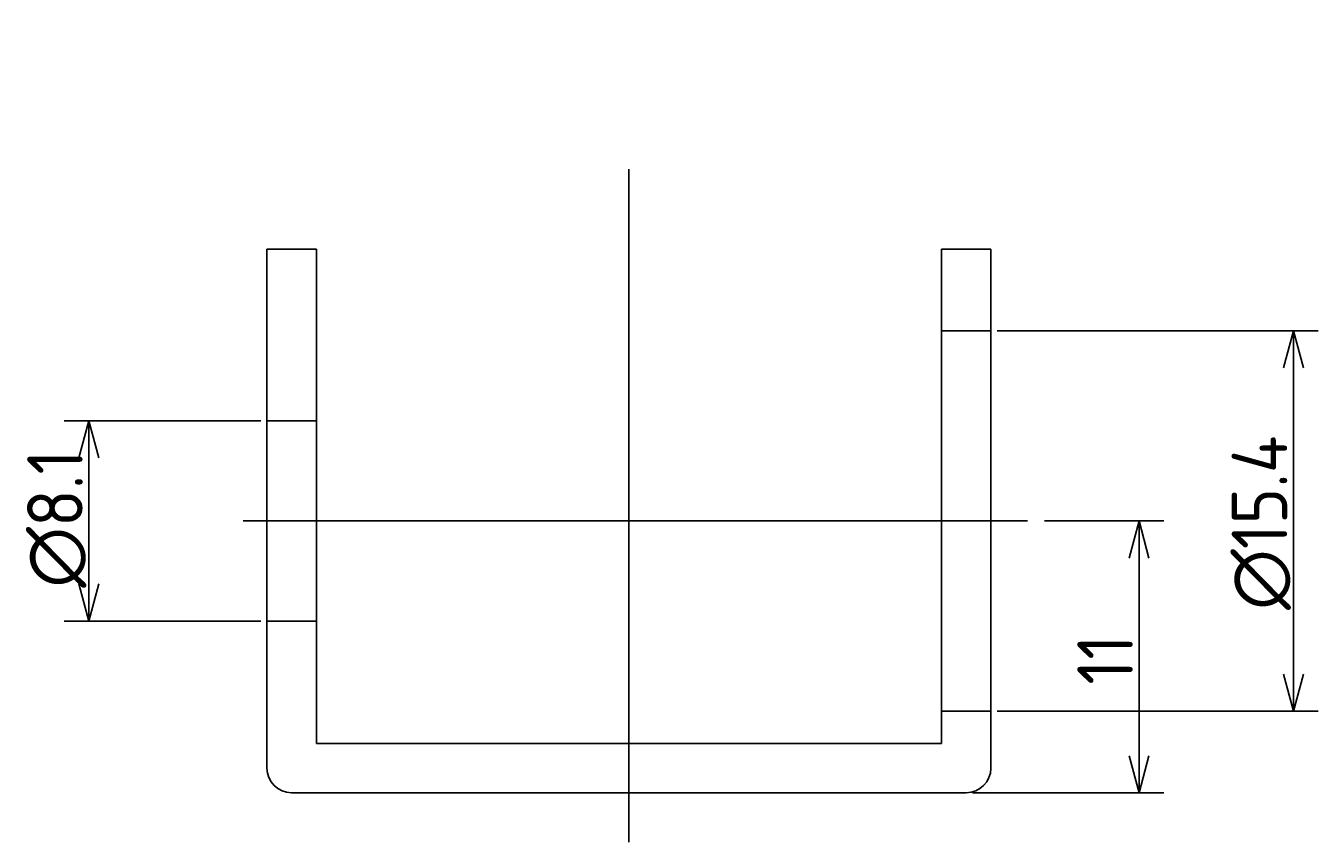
# Model space of a CAD drawing. Extents: x 156 to 276, y 114 to 204.
# Tile 1 of 3: x 169 to 221, y 114 to 147. Entities that reach past the tile are written whole.
import ezdxf

# ---------------------------------------------------------------- set-up
doc = ezdxf.new("R2010")
doc.units = 0
doc.linetypes.add('CENTER', pattern=[50.8, 31.75, -6.35, 6.35, -6.35])
doc.linetypes.add('HIDDEN', pattern=[9.525, 6.35, -3.175])
doc.layers.get('0').update_dxf_attribs({"linetype": 'CONTINUOUS'})
doc.layers.get('DEFPOINTS').update_dxf_attribs({"linetype": 'CONTINUOUS'})
doc.layers.add('図形', color=7, linetype='CONTINUOUS')
doc.layers.add('寸法_文字', color=3, linetype='CONTINUOUS')
doc.layers.get('0').off()
doc.styles.add('DIMENSION', font='isocp.shx', dxfattribs={"bigfont": 'bigfont.shx'})
doc.dimstyles.get("Standard").update_dxf_attribs({"dimtxt": 0.18, "dimasz": 0.18, "dimexe": 0.18, "dimexo": 0.0625, "dimgap": 0.09, "dimtad": 0, "dimtih": 1, "dimtoh": 1, "dimzin": 0, "dimcen": 0.09, "dimazin": 3, "dimtfac": 1, "dimtofl": 0, "dimtmove": 0, "dimatfit": 3})

# ---------------------------------------------------------------- blocks, each defined once
blk = doc.blocks.new('_OPEN30')
at = {"color": 0, "linetype": 'BYBLOCK'}
for p, q in [((-1, 0.268), (0, 0)), ((0, 0), (-1, -0.268)), ((0, 0), (-1, 0))]:
    blk.add_line(p, q, dxfattribs=at)
blk = doc.blocks.new('*U56')
at = {"layer": '寸法_文字', "color": 3, "style": 'DIMENSION'}
blk.add_text('∅8.1', height=2.25, rotation=90, dxfattribs=at).set_placement((171, 124.027))
blk = doc.blocks.new('*D55')
at = {"layer": 'DEFPOINTS', "color": 0}
for p in [(178.455, 130.777), (171.25, 122.677), (178.455, 122.677)]:
    blk.add_point(p, dxfattribs=at)
at = {"layer": '寸法_文字', "color": 3}
for p, q in [((178.205, 130.777), (170.25, 130.777)), ((171.25, 129.277), (171.25, 124.177)), ((178.205, 122.677), (170.25, 122.677))]:
    blk.add_line(p, q, dxfattribs=at)
at = {"layer": '寸法_文字'}
blk.add_blockref('*U56', (0, 0), dxfattribs=at)
at = {"layer": '寸法_文字', "color": 3, "xscale": 1.5, "yscale": 1.5, "zscale": 1.5}
for p, rotation in [((171.25, 130.777), 90), ((171.25, 122.677), 270)]:
    blk.add_blockref('_OPEN30', p, dxfattribs=dict(at, rotation=rotation))
blk = doc.blocks.new('*U58')
at = {"layer": '寸法_文字', "color": 3, "style": 'DIMENSION'}
blk.add_text('∅15.4', height=2.25, rotation=90, dxfattribs=at).set_placement((219.75, 123.127))
blk = doc.blocks.new('*D57')
at = {"layer": 'DEFPOINTS', "color": 0}
for p in [(207.755, 134.427), (207.755, 119.027), (220, 119.027)]:
    blk.add_point(p, dxfattribs=at)
at = {"layer": '寸法_文字', "color": 3}
for p, q in [((208.005, 134.427), (221, 134.427)), ((220, 132.927), (220, 120.527)), ((208.005, 119.027), (221, 119.027))]:
    blk.add_line(p, q, dxfattribs=at)
at = {"layer": '寸法_文字', "color": 3, "xscale": 1.5, "yscale": 1.5, "zscale": 1.5}
for p, rotation in [((220, 134.427), 90), ((220, 119.027), 270)]:
    blk.add_blockref('_OPEN30', p, dxfattribs=dict(at, rotation=rotation))
at = {"layer": '寸法_文字'}
blk.add_blockref('*U58', (0, 0), dxfattribs=at)
blk = doc.blocks.new('*U68')
at = {"layer": '寸法_文字', "color": 3, "style": 'DIMENSION'}
blk.add_text('11', height=2.25, rotation=90, dxfattribs=at).set_placement((213.5, 120.102))
blk = doc.blocks.new('*D67')
at = {"layer": 'DEFPOINTS', "color": 0}
for p in [(209.676, 126.727), (206.755, 115.727), (213.75, 115.727)]:
    blk.add_point(p, dxfattribs=at)
at = {"layer": '寸法_文字', "color": 3}
for p, q in [((209.926, 126.727), (214.75, 126.727)), ((213.75, 125.227), (213.75, 117.227)), ((207.005, 115.727), (214.75, 115.727))]:
    blk.add_line(p, q, dxfattribs=at)
at = {"layer": '寸法_文字', "color": 3, "xscale": 1.5, "yscale": 1.5, "zscale": 1.5}
for p, rotation in [((213.75, 126.727), 90), ((213.75, 115.727), 270)]:
    blk.add_blockref('_OPEN30', p, dxfattribs=dict(at, rotation=rotation))
at = {"layer": '寸法_文字'}
blk.add_blockref('*U68', (0, 0), dxfattribs=at)

msp = doc.modelspace()

# ---------------------------------------------------------------- linework, layer by layer
at = {"layer": '図形', "color": 3, "linetype": 'CENTER'}
for p, q in [((193.105, 191.766), (193.105, 113.727)), ((177.491, 126.727), (209.676, 126.727))]:
    msp.add_line(p, q, dxfattribs=at)
at = {"layer": '図形'}
for p, q in [((178.455, 137.727), (178.455, 116.727)), ((178.455, 137.727), (180.455, 137.727)), ((180.455, 137.727), (180.455, 117.727)), ((205.755, 137.727), (205.755, 117.727)), ((205.755, 137.727), (207.755, 137.727)), ((207.755, 137.727), (207.755, 116.727)), ((180.455, 117.727), (193.105, 117.727)), ((205.755, 117.727), (193.105, 117.727)), ((179.455, 115.727), (193.105, 115.727)), ((206.755, 115.727), (193.105, 115.727))]:
    msp.add_line(p, q, dxfattribs=at)
at = {"layer": '図形', "color": 3, "linetype": 'HIDDEN'}
for p, q in [((205.755, 134.427), (207.755, 134.427)), ((178.455, 130.777), (180.455, 130.777)), ((178.455, 122.677), (180.455, 122.677)), ((205.755, 119.027), (207.755, 119.027))]:
    msp.add_line(p, q, dxfattribs=at)
at = {"layer": '図形'}
for centre, start, end in [((179.455, 116.727), 180, 270), ((206.755, 116.727), 270, 360)]:
    msp.add_arc(centre, 1, start, end, dxfattribs=at)

# ---------------------------------------------------------------- dimensions: what is measured, and where the dimension line sits
at = {"layer": '寸法_文字'}
for base, p1, p2, override, picture, middle in [((220, 119.027), (207.755, 134.427), (207.755, 119.027), {"dimscale": 0.5, "dimpost": '%%c<>'}, '*D57', (218.625, 126.727)), ((171.25, 122.677), (178.455, 130.777), (178.455, 122.677), {"dimscale": 0.5, "dimpost": '%%c<>'}, '*D55', (169.875, 126.727)), ((213.75, 115.727), (209.676, 126.727), (206.755, 115.727), {"dimscale": 0.5}, '*D67', (212.375, 121.227))]:
    dim = msp.add_linear_dim(base=base, p1=p1, p2=p2, angle=90, dimstyle='Standard', override=override, dxfattribs=at)
    dim.commit()
    dim.dimension.update_dxf_attribs({"geometry": picture, "text_midpoint": middle})

doc.saveas('drawing.dxf')
